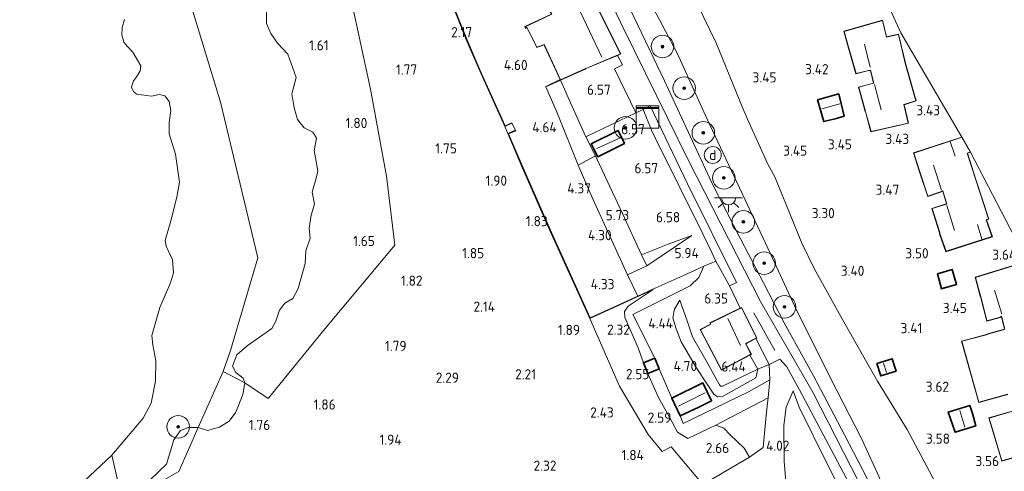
# Model space of a CAD drawing. Extents: x 141961 to 144947, y 416202 to 417778.
# Tile 53 of 122: x 142792 to 142966, y 417521 to 417601. Entities that reach past the tile are written whole.
import ezdxf
from ezdxf.enums import TextEntityAlignment as Align
from ezdxf.lldxf.tags import DXFTag

# ---------------------------------------------------------------- set-up
doc = ezdxf.new("R2010")
doc.units = 0
for name, color, linetype, lineweight in [('B-ME-GR-BOOM-S', 90, 'Continuous', 25), ('B-ME-GR-GRAS-GV', 60, 'Continuous', 13), ('B-ME-GR-HAAG-G', 90, 'GR-HAAG1', 13), ('B-ME-GR-RIET-GV', 120, 'Continuous', 13), ('B-ME-GW-TALUD_KRUIN-G', 90, 'Continuous', 18), ('B-ME-GW-TALUD_TEEN-G', 90, 'Continuous', 18), ('B-ME-IE-MEUBILAIR_DIJKPAAL-S', 7, 'Continuous', 25), ('B-ME-IE-MEUBILAIR_WEGMEUBILAIR-S', 7, 'Continuous', 25), ('B-ME-IE-TERREINAFSCHEIDING_DOORGANG-G', 210, 'Continuous', 18), ('B-ME-IE-TERREINAFSCHEIDING_KUNSTMATIG_HEKWERK-G', 20, 'IE-TERREINAFSCHEIDING-KUNSTMATIG', 18), ('B-ME-IE-TERREINAFSCHEIDING_KUNSTMATIG_MUUR-GV', 90, 'Continuous', 18), ('B-ME-KG-GRENS_OPNAME-G', 210, 'KG-OPNAME', 18), ('B-ME-KG-KADASTRAAL_DAKRAND-G', 170, 'Continuous', 18), ('B-ME-KG-KADASTRAAL_NOK-G', 10, 'Continuous', 18), ('B-ME-OB-BESCHOEIING_PERKOENPALENRIJ-G', 7, 'OB-PERKOEN', 18), ('B-ME-OG-BEBOUWING_KAS-GV', 7, 'Continuous', 35), ('B-ME-OG-BEBOUWING_SCHUUR-GV', 7, 'Continuous', 35), ('B-ME-OG-BEBOUWING_TRAP-GV', 7, 'Continuous', 18), ('B-ME-OG-BEBOUWING_WONINGBOUW-GV', 7, 'Continuous', 18), ('B-ME-OG-HOOGTEPUNT-S', 7, 'Continuous', 25), ('B-ME-OG-TERREIN_GROEN_TUIN-GV', 7, 'Continuous', 18), ('B-ME-OG-WATER_POEL-GV', 7, 'Continuous', 18), ('B-ME-VH-VERHARDING_ASFALT-GV', 252, 'Continuous', 18), ('B-ME-VH-VERHARDING_TEGEL-GV', 252, 'Continuous', 18), ('B-ME-WH-WINTERBED-G', 150, 'WH-WINTERBED', 18)]:
    doc.layers.add(name, color=color, linetype=linetype, lineweight=lineweight)
doc.styles.add('NLCS-ISO', font='NLCS-ISO.ttf')
doc.styles.add('NLCS-ISO-ANNOTATIVE-T18', font='NLCS-ISO.ttf', dxfattribs={"height": 1.8})
doc.styles.get("Standard").update_dxf_attribs({"font": 'arial.ttf'})
doc.linetypes.add('GR-HAAG1', pattern='A,6,[176,NLCS.SHX,S=0.125,R=0,X=0,Y=0],-2', length=8)
doc.linetypes.add('IE-TERREINAFSCHEIDING-KUNSTMATIG', pattern='A,4,[82,NLCS.SHX,S=0.75,R=90,X=0,Y=0],4,-2', length=10)
tags = doc.linetypes.add('KG-OPNAME', pattern='A,5.5,-2,["O",Standard,S=1.8,R=0,X=-0.5,Y=-0.9],-2,5.5,-2,[5,NLCS.SHX,S=0.75,R=0,X=0,Y=0],-2', length=19).pattern_tags.tags
tags[6] = DXFTag(74, 10)
doc.linetypes.add('OB-PERKOEN', pattern='A,0,-0.3,[2,NLCS.SHX,S=0.3,R=0,X=0,Y=0],-0.3', length=0.6)
tags = doc.linetypes.add('WH-WINTERBED', pattern='A,6,-3.5,["WB",Standard,S=1.8,R=0,X=-1.5,Y=-0.9],-3.5,6,-3.5,6,-3.5,6,-3.5,6,-3.5', length=51).pattern_tags.tags
tags[6] = DXFTag(74, 10)

# ---------------------------------------------------------------- blocks, each defined once
blk = doc.blocks.new('SAL-HOOGTELABEL-SO')
at = {"color": 0, "linetype": 'ByBlock', "lineweight": -2, "style": 'NLCS-ISO-ANNOTATIVE-T18'}
blk.add_attdef('HOOGTE', text='', height=1.8, dxfattribs=at).set_placement((2.79, 0), align=Align.RIGHT)
blk = doc.blocks.new('SGR-BOOM_01-SO')
at = {"linetype": 'ByBlock', "lineweight": 18}
h = blk.add_hatch(color=0, dxfattribs=at)
h.dxf.hatch_style = 1
edge = h.paths.add_edge_path()
edge.add_arc((0, 0), 0.25, 0, 360)
at = {"color": 0, "linetype": 'ByBlock', "lineweight": 18}
for radius in [2, 0.25]:
    blk.add_circle((0, 0), radius, dxfattribs=at)
blk = doc.blocks.new('SKL-DATA_KAST-SO')
at = {"color": 0, "linetype": 'ByBlock', "lineweight": 18}
for points in [[(-2, 2), (2, 2), (2, 1.68), (-2, 1.68)], [(-2, 1.52), (2, 1.52), (2, -2), (-2, -2)]]:
    blk.add_lwpolyline(points, close=True, dxfattribs=at)
blk = doc.blocks.new('SIE-DIJKPAAL-SO')
at = {"color": 0, "linetype": 'ByBlock', "lineweight": 18}
blk.add_circle((0, 0), 1.5, dxfattribs=at)
at = {"color": 0, "linetype": 'ByBlock', "lineweight": 18, "style": 'NLCS-ISO'}
blk.add_text('d', height=1.8, dxfattribs=at).set_placement((0, 0), align=Align.MIDDLE_CENTER)
blk = doc.blocks.new('SKL-ET_OV_LICHTPUNT-SO')
at = {"color": 0, "linetype": 'ByBlock', "lineweight": 18}
for points in [[(-1.25, 0), (-2.5, 0)], [(1.25, 0), (2.5, 0)], [(-0.92, -0.85), (-1.83, -1.7)], [(0, -1.25), (0, -2.5)], [(0.92, -0.85), (1.83, -1.7)]]:
    blk.add_lwpolyline(points, dxfattribs=at)
blk.add_lwpolyline([(0, 0), (1.25, 0, -1), (-1.25, 0)], format="xyb", close=True, dxfattribs=at)

msp = doc.modelspace()

# ---------------------------------------------------------------- linework, layer by layer
at = {"layer": 'B-ME-GR-GRAS-GV'}
for points in [[(142901.62, 417608.21, 6.49), (142908.36, 417595.41, 6.4), (142913.68, 417583.72, 6.43), (142919.43, 417571.53, 6.43), (142924.97, 417559.84, 6.3), (142929.2, 417550.65, 6.25), (142935.61, 417537.79, 6.46), (142941.13, 417527.1, 6.64), (142946.15, 417516.13, 6.94), (142952.69, 417502.23, 6.92), (142956.29, 417495.01, 6.82), (142959.94, 417488.06, 6.87), (142963.09, 417482.59, 6.75), (142965.79, 417478.57, 6.67), (142968.18, 417475.59, 6.57)], [(142867.14, 417607.43, 2.54), (142871.06, 417597.56, 2.6), (142873.51, 417591.88, 2.64), (142877.81, 417582.42, 2.82), (142878.31, 417581.19, 3.1), (142880.94, 417575.06, 4.48), (142886.03, 417563.46, 2.86), (142892.86, 417548.36, 2.19), (142898.14, 417536.42, 2.38), (142903.24, 417527.82, 2.44), (142905.71, 417524.8, 2.38), (142907.34, 417525.62, 2.4), (142912.92, 417518.98, 2.21)], [(142966.84, 417475.55, 6.82), (142961.33, 417483.12, 6.94), (142959.58, 417485.97, 6.98), (142954.8, 417494.62, 7), (142949.18, 417505.9, 7.05), (142943.74, 417516.83, 6.92), (142938.07, 417527.78, 6.92), (142932.61, 417538.2, 6.68), (142927.36, 417547.63, 6.58), (142923.71, 417554.69, 6.53), (142919.64, 417562.54, 6.55), (142914.56, 417572.44, 6.55), (142906.11, 417590.54, 6.45), (142898.7, 417606.14, 6.63)], [(142819.89, 417521.24, 1.67), (142823.36, 417529.09, 1.62), (142825.02, 417528.54, 1.62), (142827.11, 417529.13, 1.62), (142828.85, 417530.16, 1.62), (142830.06, 417531.78, 1.62), (142831.29, 417534.91, 1.62), (142831.64, 417536.99, 1.62), (142835.75, 417534.22, 1.9), (142845.9, 417546.6, 1.91), (142858.27, 417561.41, 1.96), (142856.78, 417573.65, 1.91), (142853.92, 417589.08, 1.83), (142850.52, 417604.97, 1.82)], [(142850.52, 417604.97, 1.82), (142853.92, 417589.08, 1.83), (142856.78, 417573.65, 1.91), (142858.27, 417561.41, 1.96), (142845.9, 417546.6, 1.91), (142835.75, 417534.22, 1.9), (142831.64, 417536.99, 1.62), (142831.33, 417537.81, 1.62), (142830.04, 417538.8, 1.62), (142829.43, 417539.96, 1.62), (142830.22, 417541.94, 1.62), (142832.04, 417543.57, 1.62), (142836.43, 417546.59, 1.62), (142837.13, 417547.91, 1.62), (142837.8, 417549.84, 1.62), (142838.75, 417551.11, 1.62), (142840.14, 417551.92, 1.62), (142841.07, 417553.72, 1.62), (142842.33, 417558.16, 1.62), (142842.48, 417560.38, 1.62), (142843.21, 417562.65, 1.62), (142843.05, 417564.41, 1.62), (142843.41, 417566.7, 1.62), (142844, 417568.67, 1.62), (142843.56, 417570.78, 1.62), (142844.18, 417572.86, 1.62), (142844.6, 417574.48, 1.62), (142844.41, 417575.6, 1.62), (142843.96, 417578.16, 1.62), (142844.35, 417580.35, 1.62), (142843.71, 417581.4, 1.62), (142842.15, 417582.19, 1.62), (142840.96, 417583.68, 1.62), (142840.37, 417585.75, 1.62), (142839.95, 417588.24, 1.62), (142840.73, 417591.12, 1.62), (142839.24, 417595.28, 1.62), (142837.45, 417597.2, 1.62), (142836.25, 417598.95, 1.62), (142835.5, 417600.71, 1.62), (142835.45, 417603.12, 1.62)], [(142912.92, 417518.98, 2.21), (142921.23, 417523.79, 3.38), (142923.66, 417525.49, 4.01), (142924.26, 417531.76, 5.02), (142924.42, 417533.38, 5.28), (142924.51, 417534.33, 5.43), (142924.83, 417537.49, 5.93), (142924.72, 417540.26, 6.46), (142926.6, 417541.2, 6.62), (142927.82, 417539.82, 6.67), (142930.12, 417535.75, 6.7), (142938.99, 417519.01, 6.79)], [(142971.64, 417448.67, 2.9), (142965.77, 417451.92, 3.12), (142963.33, 417453.21, 3.06), (142960.52, 417455.44, 2.99), (142957.83, 417458.6, 3.03), (142955.79, 417460.91, 2.98), (142952.25, 417466.1, 3.01), (142939.14, 417488.79, 2.78), (142934.97, 417497.79, 2.94), (142932.46, 417503.18, 2.94), (142930, 417509.19, 3.02), (142928.63, 417513.26, 3.14), (142927.89, 417516.72, 3.48), (142927.39, 417523.02, 4.08), (142927.29, 417529.41, 5.02), (142927.71, 417532.64, 5.58), (142929, 417535.55, 6.44), (142930.02, 417532.66, 6.72), (142935.18, 417522.25, 6.79), (142948.49, 417496.4, 6.86), (142961.98, 417470.55, 6.89), (142966.12, 417465.23, 6.85), (142970.71, 417461.17, 6.87)], [(142970.71, 417461.17, 6.87), (142966.12, 417465.23, 6.85), (142961.98, 417470.55, 6.89), (142948.49, 417496.4, 6.86), (142935.18, 417522.25, 6.79), (142930.02, 417532.66, 6.72), (142929, 417535.55, 6.44), (142927.71, 417532.64, 5.58), (142927.29, 417529.41, 5.02), (142927.39, 417523.02, 4.08), (142927.89, 417516.72, 3.48), (142928.63, 417513.26, 3.14), (142930, 417509.19, 3.02), (142932.46, 417503.18, 2.94), (142934.97, 417497.79, 2.94), (142939.14, 417488.79, 2.78), (142952.25, 417466.1, 3.01), (142955.79, 417460.91, 2.98), (142957.83, 417458.6, 3.03), (142960.52, 417455.44, 2.99), (142963.33, 417453.21, 3.06), (142965.77, 417451.92, 3.12), (142971.64, 417448.67, 2.9)]]:
    msp.add_polyline3d(points, dxfattribs=at)
for points in [[(142903.82, 417581.78, 6.57), (142904.5, 417580.42, 6.57), (142912.93, 417563.39, 6.56), (142914.52, 417560.07, 6.55), (142915.24, 417558.58, 6.55), (142913.12, 417557.64, 6.32), (142909.41, 417555.97, 5.51), (142904.08, 417553.61, 4.89), (142901.38, 417552.37, 4.83), (142899.54, 417556.14, 4.73), (142903, 417557.73, 5.33), (142910.96, 417563.09, 6.61), (142906.79, 417561.59, 6.65), (142902.06, 417559.65, 6.68), (142898.67, 417567.01, 6.78), (142894.61, 417575.68, 6.78), (142893.86, 417577.24, 6.78), (142892.18, 417580.6, 6.88), (142901.04, 417584.84, 6.48), (142902.34, 417585.47, 6.54)], [(142918.92, 417554.78, 6.66), (142917.69, 417554.19, 6.64), (142915.24, 417558.58, 6.55), (142914.52, 417560.07, 6.55), (142912.93, 417563.39, 6.56), (142904.5, 417580.42, 6.57), (142903.82, 417581.78, 6.57), (142902.34, 417585.47, 6.54), (142903.59, 417586.07, 6.63), (142910.2, 417572.26, 6.66)], [(142893.13, 417579.38, 6.66), (142894.28, 417577.08, 6.8), (142899.03, 417579.44, 6.69), (142897.89, 417581.74, 6.69)], [(142903, 417557.73, 5.33), (142899.54, 417556.14, 4.73), (142893.31, 417569.85, 4.68), (142890.83, 417575.55, 4.71), (142893.86, 417577.24, 6.78), (142894.61, 417575.68, 6.78), (142898.67, 417567.01, 6.78), (142902.06, 417559.65, 6.68)], [(142910.96, 417563.09, 6.61), (142903, 417557.73, 5.33), (142902.06, 417559.65, 6.68), (142906.79, 417561.59, 6.65)]]:
    msp.add_polyline3d(points, close=True, dxfattribs=at)
at = {"layer": 'B-ME-GR-HAAG-G'}
for points in [[(142898.69, 417593.36, 6.76), (142897.79, 417595.05, 6.57)], [(142901.04, 417584.84, 6.48), (142897.26, 417592.64, 6.76)]]:
    msp.add_polyline3d(points, dxfattribs=at)
at = {"layer": 'B-ME-GR-RIET-GV'}
for points in [[(142822.36, 417603.04, 1.62), (142827.29, 417586.75, 1.62), (142833.96, 417559.16, 1.62), (142829.06, 417542.73, 1.62), (142827.76, 417539.01, 1.62), (142823.36, 417529.09, 1.62), (142821.59, 417529.09, 1.62), (142820.21, 417528.51, 1.62), (142819, 417526.85, 1.62), (142817.75, 417522.55, 1.62), (142814.87, 417519.85, 1.62)], [(142809.67, 417516.96, 1.62), (142808.01, 417524.13, 1.62), (142813.57, 417530.72, 1.62), (142815.03, 417533.36, 1.62), (142815.77, 417537.29, 1.62), (142815.85, 417540.89, 1.62), (142815.28, 417543.7, 1.62), (142815.11, 417545.37, 1.62), (142816.55, 417550.32, 1.62), (142818.41, 417554.7, 1.62), (142818.95, 417556.48, 1.62), (142818.76, 417558.8, 1.62), (142817.66, 417561.19, 1.62), (142817.5, 417562.24, 1.62), (142818.48, 417565.73, 1.62), (142819.58, 417569.92, 1.62), (142820.02, 417572.56, 1.62), (142819.3, 417577.5, 1.62), (142818.2, 417581.13, 1.62), (142818.2, 417583.11, 1.62), (142818.5, 417585.28, 1.62), (142818.17, 417586.88, 1.62), (142817.41, 417587.88, 1.62), (142816.51, 417588.1, 1.62), (142815.05, 417587.8, 1.62), (142812.4, 417588.19, 1.62), (142811.85, 417588.64, 1.62), (142811.53, 417589.39, 1.62), (142811.84, 417590.52, 1.62), (142812.48, 417591.31, 1.62), (142813.04, 417592.28, 1.62), (142813.17, 417593.21, 1.62), (142811.76, 417595.6, 1.62), (142810.72, 417596.66, 1.62), (142810.17, 417597.39, 1.62), (142809.8, 417598.66, 1.62), (142809.85, 417599.98, 1.62), (142810.24, 417601.38, 1.62)], [(142790.3, 417507.4, 1.62), (142795.16, 417511.28, 1.62), (142799.19, 417515.9, 1.62), (142808.01, 417524.13, 1.62), (142809.67, 417516.96, 1.62), (142796.06, 417504.47, 1.62), (142776.18, 417487.11, 1.62)]]:
    msp.add_polyline3d(points, dxfattribs=at)
msp.add_polyline3d([(142812.04, 417516.75, 1.68), (142810.13, 417515.72, 2.02), (142809.67, 417516.96, 1.62), (142811.73, 417518.34, 1.62), (142813.15, 417518.97, 1.62), (142814.87, 417519.85, 1.62), (142817.75, 417522.55, 1.62), (142819, 417526.85, 1.62), (142820.21, 417528.51, 1.62), (142821.59, 417529.09, 1.62), (142823.36, 417529.09, 1.62), (142819.89, 417521.24, 1.67)], close=True, dxfattribs=at)
at = {"layer": 'B-ME-GW-TALUD_KRUIN-G'}
for points in [[(142901.62, 417608.21, 6.49), (142908.36, 417595.41, 6.4)], [(142892.18, 417580.6, 6.88), (142889.74, 417585.97, 6.7), (142887.67, 417590.65, 6.57)], [(142902.06, 417559.65, 6.68), (142906.79, 417561.59, 6.65), (142910.96, 417563.09, 6.61)], [(142924.97, 417559.84, 6.3), (142929.2, 417550.65, 6.25), (142935.61, 417537.79, 6.46), (142941.13, 417527.1, 6.64), (142946.15, 417516.13, 6.94)], [(142913.12, 417557.64, 6.32), (142912.21, 417555.66, 5.75), (142910.68, 417554.17, 5.4), (142900.52, 417549.08, 4.8), (142904.39, 417541.37, 4.55)], [(142908.86, 417551.64, 5.15), (142910.2, 417547.81, 6.07), (142911.11, 417545.13, 6.29), (142913.69, 417540.59, 6.3), (142915.82, 417536.77, 6.34), (142916.1, 417536.42, 6.34), (142916.44, 417536.42, 6.37), (142922.71, 417539.38, 6.44)], [(142907.41, 417534.28, 4.77), (142905.18, 417539.45, 4.71)], [(142924.83, 417537.49, 5.93), (142921.05, 417535.38, 5.79), (142909.46, 417529.79, 4.79), (142908.94, 417531.11, 4.77)], [(142930.02, 417532.66, 6.72), (142929, 417535.55, 6.44)], [(142930.02, 417532.66, 6.72), (142935.18, 417522.25, 6.79), (142948.49, 417496.4, 6.86), (142961.98, 417470.55, 6.89), (142966.12, 417465.23, 6.85), (142970.71, 417461.17, 6.87), (142974.76, 417459.02, 6.72), (142980.45, 417457.16, 6.79), (142988.53, 417456.02, 6.71), (142999.28, 417455.37, 6.72), (143025.95, 417456.28, 6.72), (143056.23, 417458.37, 6.5)]]:
    msp.add_polyline3d(points, dxfattribs=at)
at = {"layer": 'B-ME-GW-TALUD_TEEN-G'}
for points in [[(142894.73, 417637.28, 3.14), (142899.99, 417626.49, 3.27), (142908.75, 417610.78, 3.27), (142915.27, 417597.41, 3.3), (142920.11, 417585.48, 3.42), (142920.88, 417583.76, 3.41), (142924.45, 417575.78, 3.47), (142925.71, 417573.51, 3.42), (142930.51, 417561.72, 3.49), (142932.71, 417557.25, 3.64), (142937.43, 417548.74, 3.86), (142942.04, 417540.61, 3.94), (142943.92, 417537.26, 3.97), (142949.24, 417528.68, 3.92), (142954.65, 417518.49, 3.99), (142960.12, 417505.03, 3.78), (142963.36, 417498.66, 3.85), (142968.37, 417492.53, 3.7)], [(142885.08, 417589.44, 4.68), (142887.06, 417584.84, 4.78), (142890.83, 417575.55, 4.71)], [(142910.96, 417563.09, 6.61), (142903, 417557.73, 5.33)], [(142902.38, 417540.53, 2.85), (142901.47, 417543.16, 2.9), (142899.06, 417548.59, 2.48), (142899.01, 417549.64, 2.68), (142899.69, 417550.59, 2.69), (142904.12, 417553.52, 4.16)], [(142922.71, 417539.38, 6.44), (142922.32, 417537.85, 5.64), (142916.53, 417534.62, 5.34), (142915.54, 417534.52, 5.17), (142914.86, 417534.99, 5.08), (142913.7, 417536.72, 5.03), (142911.74, 417539.7, 4.88), (142909.07, 417544.25, 4.76), (142908.2, 417546.55, 4.66), (142907.64, 417548.52, 4.72), (142907.89, 417550.07, 4.73), (142908.86, 417551.64, 5.15)], [(142910.26, 417527.12, 2.63), (142908.44, 417528.21, 2.79), (142907, 417530.89, 3.05), (142905.08, 417534.39, 2.98), (142903.17, 417538.62, 3.05)], [(142929, 417535.55, 6.44), (142927.71, 417532.64, 5.58)], [(142928.63, 417513.26, 3.14), (142927.89, 417516.72, 3.48), (142927.39, 417523.02, 4.08), (142927.29, 417529.41, 5.02), (142927.71, 417532.64, 5.58)], [(142915.23, 417529.46, 3.09), (142916.66, 417528.92, 3.12), (142917.78, 417527.77, 3.16), (142920.28, 417525.4, 3.35), (142921.23, 417523.79, 3.38)]]:
    msp.add_polyline3d(points, dxfattribs=at)
at = {"layer": 'B-ME-IE-TERREINAFSCHEIDING_DOORGANG-G'}
for points in [[(142897.26, 417592.64, 6.76), (142898.69, 417593.36, 6.76)], [(142903.82, 417581.78, 6.57), (142904.5, 417580.42, 6.57)], [(142894.61, 417575.68, 6.78), (142893.86, 417577.24, 6.78)], [(142914.52, 417560.07, 6.55), (142912.93, 417563.39, 6.56)], [(142899.54, 417556.14, 4.73), (142901.38, 417552.37, 4.83)], [(142922.72, 417539.39, 6.44), (142921.26, 417541.9, 6.38)], [(142924.42, 417533.38, 5.28), (142924.26, 417531.76, 5.02)]]:
    msp.add_polyline3d(points, dxfattribs=at)
at = {"layer": 'B-ME-IE-TERREINAFSCHEIDING_KUNSTMATIG_HEKWERK-G'}
for points in [[(142808.01, 417524.13, 1.62), (142809.67, 417516.96, 1.62), (142810.13, 417515.72, 2.02), (142812.04, 417516.75, 1.68), (142819.89, 417521.24, 1.67), (142823.36, 417529.09, 1.62), (142827.76, 417539.01, 1.62), (142829.06, 417542.73, 1.62), (142833.96, 417559.16, 1.62), (142827.29, 417586.75, 1.62), (142822.36, 417603.04, 1.62), (142815.65, 417625.9, 1.62), (142809.89, 417650.8, 1.62), (142808.25, 417658.4, 1.62), (142804.99, 417674.33, 1.62), (142803.54, 417681.98, 1.62), (142802.96, 417690.96, 1.62), (142803.2, 417695.6, 1.62), (142803.3, 417705.04, 1.62), (142804.02, 417708.78, 2.63), (142815.83, 417699.17, 1.92)], [(142827.76, 417539.01, 1.62), (142831.64, 417536.99, 1.62), (142835.75, 417534.22, 1.9), (142845.9, 417546.6, 1.91), (142858.27, 417561.41, 1.96), (142856.78, 417573.65, 1.91), (142853.92, 417589.08, 1.83), (142850.52, 417604.97, 1.82), (142847.9, 417615.28, 1.85), (142843.62, 417628.23, 1.79), (142840.09, 417638.62, 1.83), (142835.98, 417648.34, 1.88), (142830.56, 417662.05, 1.89), (142824.54, 417676.92, 1.88), (142832.12, 417681.14, 2.06)], [(142924.97, 417559.84, 6.3), (142919.43, 417571.53, 6.43), (142913.68, 417583.72, 6.43), (142908.36, 417595.41, 6.4)], [(142903.82, 417581.78, 6.57), (142902.34, 417585.47, 6.54), (142901.04, 417584.84, 6.48), (142892.18, 417580.6, 6.88)], [(142893.86, 417577.24, 6.78), (142892.18, 417580.6, 6.88)], [(142904.5, 417580.42, 6.57), (142912.93, 417563.39, 6.56)], [(142893.86, 417577.24, 6.78), (142890.83, 417575.55, 4.71)], [(142890.83, 417575.55, 4.71), (142893.31, 417569.85, 4.68), (142899.54, 417556.14, 4.73), (142903, 417557.73, 5.33)], [(142902.06, 417559.65, 6.68), (142898.67, 417567.01, 6.78), (142894.61, 417575.68, 6.78)], [(142903, 417557.73, 5.33), (142902.06, 417559.65, 6.68)], [(142914.52, 417560.07, 6.55), (142915.24, 417558.58, 6.55), (142913.12, 417557.64, 6.32)], [(142915.24, 417558.58, 6.55), (142917.69, 417554.19, 6.64)], [(142913.12, 417557.64, 6.32), (142909.41, 417555.97, 5.51), (142904.08, 417553.61, 4.89)], [(142924.26, 417531.76, 5.02), (142923.66, 417525.49, 4.01), (142921.23, 417523.79, 3.38), (142912.92, 417518.98, 2.21), (142907.34, 417525.62, 2.4), (142905.71, 417524.8, 2.38), (142903.24, 417527.82, 2.44), (142898.14, 417536.42, 2.38), (142892.86, 417548.36, 2.19)], [(142922.72, 417539.39, 6.44), (142924.72, 417540.26, 6.46), (142924.83, 417537.49, 5.93)], [(142924.83, 417537.49, 5.93), (142924.51, 417534.33, 5.43), (142915.23, 417529.46, 3.09), (142910.26, 417527.12, 2.63)], [(142924.51, 417534.33, 5.43), (142924.42, 417533.38, 5.28)]]:
    msp.add_polyline3d(points, dxfattribs=at)
at = {"layer": 'B-ME-IE-TERREINAFSCHEIDING_KUNSTMATIG_MUUR-GV'}
for points in [[(142873.6, 417591.92, 4.51), (142877.86, 417582.55, 4.54), (142879.01, 417583.1, 4.64), (142879.05, 417583.01, 4.64), (142877.81, 417582.42, 2.82), (142873.51, 417591.88, 2.64), (142871.06, 417597.56, 2.6), (142867.14, 417607.43, 2.54), (142869.79, 417608.62, 4.39), (142869.83, 417608.53, 4.39), (142867.27, 417607.38, 4.52), (142871.15, 417597.6, 4.51)], [(142887.67, 417590.65, 6.57), (142885.08, 417589.44, 4.68), (142885.04, 417589.53, 4.68), (142887.62, 417590.74, 4.92)], [(142886.12, 417563.5, 4.44), (142892.92, 417548.49, 4.66), (142901.38, 417552.37, 4.83), (142904.08, 417553.61, 4.89), (142904.12, 417553.52, 4.16), (142898.19, 417550.8, 2.63), (142892.86, 417548.36, 2.19), (142886.03, 417563.46, 2.86), (142880.94, 417575.06, 4.48), (142878.31, 417581.19, 3.1), (142879.67, 417581.77, 4.59), (142879.71, 417581.68, 4.59), (142878.44, 417581.14, 4.54), (142881.03, 417575.1, 4.48)]]:
    msp.add_polyline3d(points, close=True, dxfattribs=at)
at = {"layer": 'B-ME-KG-GRENS_OPNAME-G'}
msp.add_polyline3d([(142979.3, 417541.69, 3.31), (142960.45, 417577.86, 3.57), (142958.89, 417580.57, 3.57), (142948.06, 417599.06, 3.28), (142936.05, 417625.4, 3.28), (142924.85, 417652.27, 3.28), (142916.66, 417651.26, 3.28), (142907.9, 417666.72, 3.42), (142907.19, 417667.41, 3.52), (142906.52, 417668.62, 3.44), (142905.31, 417670.85, 3.62), (142902.25, 417675.88, 3.44), (142901.72, 417677.47, 3.19), (142901.05, 417678.45, 3.21), (142896.73, 417686.16, 2.76), (142895.01, 417688.94, 2.83), (142893.94, 417691.03, 2.83), (142883.39, 417709.75, 2.4), (142857.35, 417754.62, 2.63), (142844.12, 417777.85, 2.34), (142808.06, 417774.6, 2.68), (142791.58, 417773.16, 2.96)], dxfattribs=at)
at = {"layer": 'B-ME-KG-KADASTRAAL_DAKRAND-G'}
for points in [[(142887.69, 417590.71, 6.91), (142884.89, 417596.76, 6.91), (142884.82, 417596.98, 9.71), (142883.49, 417596.51, 9.71), (142881.72, 417600.04, 9.71), (142881.49, 417599.89, 9.71), (142881.39, 417600.13, 9.71), (142886.13, 417602.34, 9.71), (142886.01, 417602.56, 9.35), (142885.3, 417604.18, 9.35), (142888.09, 417605.52, 9.35), (142888.88, 417603.68, 9.35), (142893.21, 417605.61, 9.66), (142893.94, 417604.01, 9.56), (142898.32, 417595.33, 9.56), (142892.17, 417592.73, 9.56), (142892.01, 417592.64, 6.94)], [(142945.53, 417598.26, 10.71), (142947.65, 417598.76, 11.2), (142948.94, 417593.44, 11.27), (142950.73, 417586.99, 11.26), (142948.64, 417586.33, 10.64), (142949.41, 417583.05, 10.64), (142942.8, 417581.56, 8.45), (142941.9, 417584.86, 8.45), (142941.8, 417585.08, 7), (142940.65, 417589.38, 7.02), (142942.78, 417589.97, 7.02), (142943.32, 417590.09, 13.64), (142942.72, 417592.42, 13.7), (142942.42, 417592.39, 6.78), (142940.15, 417591.83, 6.78), (142938.96, 417595.89, 6.79), (142938.87, 417596.35, 8.33), (142938.03, 417599.29, 8.29), (142944.81, 417601.21, 10.83)], [(142934.43, 417583.36, 5.37), (142933.37, 417587.16, 5.37), (142937.04, 417588.15, 5.37), (142937.99, 417584.31, 5.38), (142936.44, 417583.87, 5.37)], [(142894.3, 417577.14, 7.78), (142893.2, 417579.35, 7.78), (142897.87, 417581.68, 7.78), (142898.97, 417579.47, 7.78)], [(142957.17, 417557.03, 5.71), (142954.63, 417556.26, 5.71), (142955.33, 417553.74, 5.71), (142956.87, 417554.19, 5.71), (142957.89, 417554.44, 5.71)], [(142916.25, 417539.31, 9.12), (142915.08, 417541.52, 9.12), (142912.51, 417546.39, 9.12), (142914.36, 417547.37, 10.96), (142914.26, 417547.58, 10.96), (142919.78, 417550.29, 10.96), (142922.45, 417544.98, 10.96), (142920.49, 417543.95, 11.79), (142921.48, 417542.07, 9.12)], [(142903.2, 417538.68, 5.56), (142902.44, 417540.51, 5.56), (142904.36, 417541.3, 5.48), (142905.12, 417539.48, 5.48)], [(142944.55, 417538.27, 5.67), (142943.9, 417540.37, 5.66), (142946.53, 417541.18, 5.26), (142947.2, 417539.08, 5.42)], [(142908.97, 417531.18, 6.87), (142907.47, 417534.26, 6.87), (142912.94, 417536.91, 6.87), (142914.44, 417533.83, 6.87), (142912.17, 417532.73, 6.87)], [(142957.76, 417528.29, 5.92), (142956.55, 417531.77, 5.92), (142960.3, 417532.92, 5.92), (142960.76, 417531.51, 5.92), (142961.36, 417529.38, 5.92)]]:
    msp.add_polyline3d(points, close=True, dxfattribs=at)
for points in [[(142960.18, 417577.84, 9.68), (142959.85, 417577.73, 11.17), (142961.38, 417573, 11.35), (142963.67, 417566.05, 11.35), (142963.21, 417565.9, 11.48), (142964.24, 417562.9, 5.51), (142956.11, 417560.3, 8.47), (142955.03, 417563.45, 8.47), (142954.99, 417563.61, 7.26), (142953.66, 417567.87, 7.26), (142955.62, 417568.47, 7.26), (142956.28, 417568.68, 13.65), (142955.56, 417571.03, 13.54), (142955.12, 417570.84, 6.92), (142952.9, 417570.08, 7.04), (142951.5, 417574.24, 7.01), (142951.39, 417574.58, 8.24), (142950.4, 417577.73, 8.24), (142958.63, 417580.45, 6.37)], [(142967.1, 417534.97, 7.27), (142961.95, 417533.55, 6.3), (142958.92, 417544.35, 6.31), (142963.3, 417545.52, 7.24), (142963.7, 417545.69, 9.03), (142966.1, 417546.34, 9.64), (142966.56, 417546.48, 13.78), (142965.97, 417548.78, 13.71), (142965.73, 417548.63, 6.62), (142963.38, 417547.96, 6.59), (142962.35, 417552.06, 6.59), (142962.24, 417552.38, 8.6), (142961.32, 417555.67, 8.55), (142967.83, 417557.66, 10.83)], [(142972.41, 417524.97, 6.58), (142966.03, 417523.15, 6.65), (142963.74, 417530.72, 6.73), (142967.91, 417531.93, 6.62)]]:
    msp.add_polyline3d(points, dxfattribs=at)
at = {"layer": 'B-ME-KG-KADASTRAAL_NOK-G'}
for points in [[(142890.62, 417603.94, 12.93), (142895.03, 417594.73, 13.03)], [(142941.64, 417597.05, 13.76), (142942.65, 417592.94, 13.76)], [(142943.42, 417589.89, 13.71), (142944.61, 417585.37, 13.71)], [(142937.26, 417586.43, 6.01), (142934.08, 417585.57, 6.01)], [(142894.1, 417578.53, 8.84), (142898.35, 417580.47, 8.65)], [(142957.74, 417577.17, 10.84), (142956.85, 417579.75, 10.84)], [(142953.9, 417575.58, 13.72), (142955.32, 417571.14, 13.72)], [(142956.26, 417568.4, 13.72), (142957.63, 417563.98, 13.72)], [(142962.48, 417562.44, 10.88), (142961.67, 417565.03, 10.88)], [(142964.7, 417553.4, 13.71), (142965.99, 417549.13, 13.71)], [(142917.39, 417548.38, 12.45), (142919.64, 417543.62, 12.45)], [(142944.99, 417540.48, 6.12), (142945.52, 417538.79, 6.13)], [(142908.62, 417532.83, 8.84), (142913.37, 417535.22, 8.84)], [(142958.57, 417532.1, 6.99), (142959.47, 417529.14, 6.99)]]:
    msp.add_polyline3d(points, dxfattribs=at)
at = {"layer": 'B-ME-OB-BESCHOEIING_PERKOENPALENRIJ-G'}
msp.add_polyline3d([(142921.98, 417549.4, 6.58), (142925.7, 417542.69, 6.55)], dxfattribs=at)
at = {"layer": 'B-ME-OG-BEBOUWING_KAS-GV'}
msp.add_polyline3d([(142899.03, 417579.44, 6.69), (142894.28, 417577.08, 6.8), (142893.13, 417579.38, 6.66), (142897.89, 417581.74, 6.69)], close=True, dxfattribs=at)
at = {"layer": 'B-ME-OG-BEBOUWING_SCHUUR-GV'}
for points in [[(142936.45, 417583.82, 3.62), (142934.39, 417583.3, 3.62), (142933.31, 417587.19, 3.62), (142937.08, 417588.22, 3.62), (142938.05, 417584.28, 3.62)], [(142956.89, 417554.15, 3.57), (142955.29, 417553.67, 3.57), (142954.57, 417556.3, 3.57), (142957.2, 417557.09, 3.57), (142957.95, 417554.41, 3.57)], [(142905.18, 417539.45, 4.71), (142903.17, 417538.62, 3.05), (142902.38, 417540.53, 2.85), (142904.39, 417541.37, 4.55)], [(142947.26, 417539.05, 3.78), (142944.52, 417538.2, 3.78), (142943.84, 417540.4, 3.78), (142946.56, 417541.24, 3.78)], [(142912.2, 417532.69, 4.77), (142908.94, 417531.11, 4.77), (142907.41, 417534.28, 4.77), (142912.96, 417536.98, 4.77), (142914.5, 417533.8, 4.77)], [(142961.42, 417529.34, 3.57), (142957.73, 417528.23, 3.57), (142956.49, 417531.81, 3.57), (142960.33, 417532.99, 3.57), (142960.8, 417531.53, 3.57)]]:
    msp.add_polyline3d(points, close=True, dxfattribs=at)
at = {"layer": 'B-ME-OG-BEBOUWING_TRAP-GV'}
msp.add_polyline3d([(142879.67, 417581.77, 4.59), (142878.31, 417581.19, 3.1), (142877.81, 417582.42, 2.82), (142879.05, 417583.01, 4.64)], close=True, dxfattribs=at)
at = {"layer": 'B-ME-OG-BEBOUWING_WONINGBOUW-GV'}
for points in [[(142893.98, 417604.03, 6.57), (142898.39, 417595.3, 6.57), (142897.79, 417595.05, 6.57), (142892.19, 417592.69, 6.57), (142892.04, 417592.59, 6.57), (142887.67, 417590.65, 6.57), (142887.62, 417590.74, 4.92), (142884.84, 417596.75, 4.34), (142884.79, 417596.91, 4.34), (142883.47, 417596.44, 4.34), (142881.7, 417599.96, 4.34), (142881.47, 417599.81, 4.34), (142881.33, 417600.15, 4.34), (142886.06, 417602.36, 4.34), (142885.97, 417602.54, 4.34), (142885.24, 417604.2, 4.34), (142888.11, 417605.58, 4.92), (142888.91, 417603.74, 5.14), (142893.23, 417605.68, 6.57)], [(142944.84, 417601.27, 3.57), (142945.57, 417598.32, 3.57), (142947.68, 417598.82, 3.57), (142948.98, 417593.45, 3.57), (142950.79, 417586.96, 3.57), (142948.7, 417586.29, 3.57), (142949.47, 417583.02, 3.57), (142942.77, 417581.51, 3.57), (142941.86, 417584.84, 3.57), (142941.76, 417585.07, 3.57), (142940.59, 417589.42, 3.57), (142942.77, 417590.02, 3.57), (142943.26, 417590.12, 3.57), (142942.68, 417592.37, 3.57), (142942.43, 417592.34, 3.57), (142940.11, 417591.77, 3.57), (142938.91, 417595.88, 3.57), (142938.82, 417596.34, 3.57), (142937.97, 417599.32, 3.57)], [(142961.42, 417573.01, 3.57), (142963.73, 417566.02, 3.57), (142963.29, 417565.87, 3.57), (142964.34, 417562.85, 3.57), (142956.08, 417560.23, 3.57), (142954.98, 417563.43, 3.57), (142954.94, 417563.6, 3.57), (142953.6, 417567.9, 3.57), (142955.61, 417568.52, 3.57), (142956.22, 417568.72, 3.57), (142955.53, 417570.96, 3.57), (142955.14, 417570.79, 3.57), (142952.87, 417570.02, 3.57), (142951.45, 417574.22, 3.57), (142951.34, 417574.57, 3.57), (142950.34, 417577.76, 3.57), (142958.89, 417580.57, 3.57), (142960.45, 417577.86, 3.57), (142959.91, 417577.7, 3.57)], [(142921.26, 417541.9, 6.38), (142916.23, 417539.24, 6.38), (142915.04, 417541.49, 6.38), (142912.44, 417546.41, 6.38), (142914.3, 417547.39, 6.38), (142914.19, 417547.6, 6.38), (142919.58, 417550.25, 6.38), (142919.8, 417550.35, 6.38), (142922.52, 417544.96, 6.38), (142922.34, 417544.87, 6.38), (142920.56, 417543.92, 6.38), (142921.55, 417542.05, 6.38)]]:
    msp.add_polyline3d(points, close=True, dxfattribs=at)
for points in [[(142967.06, 417534.91, 3.57), (142961.91, 417533.49, 3.57), (142958.86, 417544.39, 3.57), (142963.29, 417545.56, 3.57), (142963.68, 417545.73, 3.57), (142966.08, 417546.38, 3.57), (142966.5, 417546.52, 3.57), (142965.94, 417548.71, 3.57), (142965.75, 417548.58, 3.57), (142963.34, 417547.9, 3.57), (142962.3, 417552.04, 3.57), (142962.19, 417552.37, 3.57), (142961.26, 417555.71, 3.57), (142967.86, 417557.73, 3.57)], [(142972.42, 417524.92, 3.57), (142966, 417523.09, 3.57), (142963.68, 417530.75, 3.57), (142967.85, 417531.97, 3.57)]]:
    msp.add_polyline3d(points, dxfattribs=at)
at = {"layer": 'B-ME-OG-TERREIN_GROEN_TUIN-GV'}
for points in [[(142936.05, 417625.4, 3.28), (142948.06, 417599.06, 3.28), (142958.89, 417580.57, 3.57), (142950.34, 417577.76, 3.57), (142951.34, 417574.57, 3.57), (142951.45, 417574.22, 3.57), (142952.87, 417570.02, 3.57), (142955.14, 417570.79, 3.57), (142955.53, 417570.96, 3.57), (142956.22, 417568.72, 3.57), (142955.61, 417568.52, 3.57), (142953.6, 417567.9, 3.57), (142954.94, 417563.6, 3.57), (142954.98, 417563.43, 3.57), (142956.08, 417560.23, 3.57), (142964.34, 417562.85, 3.57), (142963.29, 417565.87, 3.57), (142963.73, 417566.02, 3.57), (142961.42, 417573.01, 3.57), (142959.91, 417577.7, 3.57), (142960.45, 417577.86, 3.57), (142979.3, 417541.69, 3.31)], [(142968.37, 417492.53, 3.7), (142963.36, 417498.66, 3.85), (142960.12, 417505.03, 3.78), (142954.65, 417518.49, 3.99), (142949.24, 417528.68, 3.92), (142943.92, 417537.26, 3.97), (142942.04, 417540.61, 3.94), (142937.43, 417548.74, 3.86), (142932.71, 417557.25, 3.64), (142930.51, 417561.72, 3.49), (142925.71, 417573.51, 3.42), (142924.45, 417575.78, 3.47), (142920.88, 417583.76, 3.41), (142920.11, 417585.48, 3.42), (142915.27, 417597.41, 3.3), (142908.75, 417610.78, 3.27)], [(142908.75, 417610.78, 3.27), (142915.27, 417597.41, 3.3), (142920.11, 417585.48, 3.42), (142920.88, 417583.76, 3.41), (142924.45, 417575.78, 3.47), (142925.71, 417573.51, 3.42), (142930.51, 417561.72, 3.49), (142932.71, 417557.25, 3.64), (142937.43, 417548.74, 3.86), (142942.04, 417540.61, 3.94), (142943.92, 417537.26, 3.97), (142949.24, 417528.68, 3.92), (142954.65, 417518.49, 3.99), (142960.12, 417505.03, 3.78), (142963.36, 417498.66, 3.85), (142968.37, 417492.53, 3.7)], [(142968.18, 417475.59, 6.57), (142965.79, 417478.57, 6.67), (142963.09, 417482.59, 6.75), (142959.94, 417488.06, 6.87), (142956.29, 417495.01, 6.82), (142952.69, 417502.23, 6.92), (142946.15, 417516.13, 6.94), (142941.13, 417527.1, 6.64), (142935.61, 417537.79, 6.46), (142929.2, 417550.65, 6.25), (142924.97, 417559.84, 6.3), (142919.43, 417571.53, 6.43), (142913.68, 417583.72, 6.43), (142908.36, 417595.41, 6.4), (142901.62, 417608.21, 6.49)], [(142886.06, 417602.36, 4.34), (142881.33, 417600.15, 4.34), (142881.47, 417599.81, 4.34), (142881.7, 417599.96, 4.34), (142883.47, 417596.44, 4.34), (142884.79, 417596.91, 4.34), (142884.84, 417596.75, 4.34), (142887.62, 417590.74, 4.92), (142885.04, 417589.53, 4.68), (142885.08, 417589.44, 4.68), (142887.06, 417584.84, 4.78), (142890.83, 417575.55, 4.71), (142893.31, 417569.85, 4.68), (142899.54, 417556.14, 4.73), (142901.38, 417552.37, 4.83), (142892.92, 417548.49, 4.66), (142886.12, 417563.5, 4.44), (142881.03, 417575.1, 4.48), (142878.44, 417581.14, 4.54), (142879.71, 417581.68, 4.59), (142879.67, 417581.77, 4.59), (142879.05, 417583.01, 4.64), (142879.01, 417583.1, 4.64), (142877.86, 417582.55, 4.54), (142873.6, 417591.92, 4.51), (142871.15, 417597.6, 4.51), (142867.27, 417607.38, 4.52)], [(142967.86, 417557.73, 3.57), (142961.26, 417555.71, 3.57), (142962.19, 417552.37, 3.57), (142962.3, 417552.04, 3.57), (142963.34, 417547.9, 3.57), (142965.75, 417548.58, 3.57), (142965.94, 417548.71, 3.57), (142966.5, 417546.52, 3.57), (142966.08, 417546.38, 3.57), (142963.68, 417545.73, 3.57), (142963.29, 417545.56, 3.57), (142958.86, 417544.39, 3.57), (142961.91, 417533.49, 3.57), (142967.06, 417534.91, 3.57)], [(142967.85, 417531.97, 3.57), (142963.68, 417530.75, 3.57), (142966, 417523.09, 3.57), (142972.42, 417524.92, 3.57)]]:
    msp.add_polyline3d(points, dxfattribs=at)
for points in [[(142938.91, 417595.88, 3.57), (142940.11, 417591.77, 3.57), (142942.43, 417592.34, 3.57), (142942.68, 417592.37, 3.57), (142943.26, 417590.12, 3.57), (142942.77, 417590.02, 3.57), (142940.59, 417589.42, 3.57), (142941.76, 417585.07, 3.57), (142941.86, 417584.84, 3.57), (142942.77, 417581.51, 3.57), (142949.47, 417583.02, 3.57), (142948.7, 417586.29, 3.57), (142950.79, 417586.96, 3.57), (142948.98, 417593.45, 3.57), (142947.68, 417598.82, 3.57), (142945.57, 417598.32, 3.57), (142944.84, 417601.27, 3.57), (142937.97, 417599.32, 3.57), (142938.82, 417596.34, 3.57)], [(142901.04, 417584.84, 6.48), (142892.18, 417580.6, 6.88), (142889.74, 417585.97, 6.7), (142887.67, 417590.65, 6.57), (142892.04, 417592.59, 6.57), (142892.19, 417592.69, 6.57), (142897.79, 417595.05, 6.57), (142898.69, 417593.36, 6.76), (142897.26, 417592.64, 6.76)], [(142893.86, 417577.24, 6.78), (142890.83, 417575.55, 4.71), (142887.06, 417584.84, 4.78), (142885.08, 417589.44, 4.68), (142887.67, 417590.65, 6.57), (142889.74, 417585.97, 6.7), (142892.18, 417580.6, 6.88)], [(142938.05, 417584.28, 3.62), (142937.08, 417588.22, 3.62), (142933.31, 417587.19, 3.62), (142934.39, 417583.3, 3.62), (142936.45, 417583.82, 3.62)], [(142917.69, 417554.19, 6.64), (142919.58, 417550.25, 6.38), (142914.19, 417547.6, 6.38), (142914.3, 417547.39, 6.38), (142912.44, 417546.41, 6.38), (142915.04, 417541.49, 6.38), (142916.23, 417539.24, 6.38), (142921.26, 417541.9, 6.38), (142922.72, 417539.39, 6.44), (142924.72, 417540.26, 6.46), (142924.83, 417537.49, 5.93), (142921.05, 417535.38, 5.79), (142909.46, 417529.79, 4.79), (142908.94, 417531.11, 4.77), (142912.2, 417532.69, 4.77), (142914.5, 417533.8, 4.77), (142912.96, 417536.98, 4.77), (142907.41, 417534.28, 4.77), (142905.18, 417539.45, 4.71), (142904.39, 417541.37, 4.55), (142900.52, 417549.08, 4.8), (142910.68, 417554.17, 5.4), (142912.21, 417555.66, 5.75), (142913.12, 417557.64, 6.32), (142915.24, 417558.58, 6.55)], [(142904.39, 417541.37, 4.55), (142902.38, 417540.53, 2.85), (142901.47, 417543.16, 2.9), (142899.06, 417548.59, 2.48), (142899.01, 417549.64, 2.68), (142899.69, 417550.59, 2.69), (142904.12, 417553.52, 4.16), (142904.08, 417553.61, 4.89), (142909.41, 417555.97, 5.51), (142913.12, 417557.64, 6.32), (142912.21, 417555.66, 5.75), (142910.68, 417554.17, 5.4), (142900.52, 417549.08, 4.8)], [(142957.95, 417554.41, 3.57), (142957.2, 417557.09, 3.57), (142954.57, 417556.3, 3.57), (142955.29, 417553.67, 3.57), (142956.89, 417554.15, 3.57)], [(142908.44, 417528.21, 2.79), (142910.26, 417527.12, 2.63), (142915.23, 417529.46, 3.09), (142916.66, 417528.92, 3.12), (142917.78, 417527.77, 3.16), (142920.28, 417525.4, 3.35), (142921.23, 417523.79, 3.38), (142912.92, 417518.98, 2.21), (142907.34, 417525.62, 2.4), (142905.71, 417524.8, 2.38), (142903.24, 417527.82, 2.44), (142898.14, 417536.42, 2.38), (142892.86, 417548.36, 2.19), (142898.19, 417550.8, 2.63), (142904.12, 417553.52, 4.16), (142899.69, 417550.59, 2.69), (142899.01, 417549.64, 2.68), (142899.06, 417548.59, 2.48), (142901.47, 417543.16, 2.9), (142902.38, 417540.53, 2.85), (142903.17, 417538.62, 3.05), (142905.08, 417534.39, 2.98), (142907, 417530.89, 3.05)], [(142911.74, 417539.7, 4.88), (142913.7, 417536.72, 5.03), (142914.86, 417534.99, 5.08), (142915.54, 417534.52, 5.17), (142916.53, 417534.62, 5.34), (142922.32, 417537.85, 5.64), (142922.71, 417539.38, 6.44), (142916.44, 417536.42, 6.37), (142916.1, 417536.42, 6.34), (142915.82, 417536.77, 6.34), (142913.69, 417540.59, 6.3), (142911.11, 417545.13, 6.29), (142910.2, 417547.81, 6.07), (142908.86, 417551.64, 5.15), (142907.89, 417550.07, 4.73), (142907.64, 417548.52, 4.72), (142908.2, 417546.55, 4.66), (142909.07, 417544.25, 4.76)], [(142916.1, 417536.42, 6.34), (142916.44, 417536.42, 6.37), (142922.71, 417539.38, 6.44), (142922.32, 417537.85, 5.64), (142916.53, 417534.62, 5.34), (142915.54, 417534.52, 5.17), (142914.86, 417534.99, 5.08), (142913.7, 417536.72, 5.03), (142911.74, 417539.7, 4.88), (142909.07, 417544.25, 4.76), (142908.2, 417546.55, 4.66), (142907.64, 417548.52, 4.72), (142907.89, 417550.07, 4.73), (142908.86, 417551.64, 5.15), (142910.2, 417547.81, 6.07), (142911.11, 417545.13, 6.29), (142913.69, 417540.59, 6.3), (142915.82, 417536.77, 6.34)], [(142947.26, 417539.05, 3.78), (142946.56, 417541.24, 3.78), (142943.84, 417540.4, 3.78), (142944.52, 417538.2, 3.78)], [(142908.94, 417531.11, 4.77), (142909.46, 417529.79, 4.79), (142921.05, 417535.38, 5.79), (142924.83, 417537.49, 5.93), (142924.51, 417534.33, 5.43), (142915.23, 417529.46, 3.09), (142910.26, 417527.12, 2.63), (142908.44, 417528.21, 2.79), (142907, 417530.89, 3.05), (142905.08, 417534.39, 2.98), (142903.17, 417538.62, 3.05), (142905.18, 417539.45, 4.71), (142907.41, 417534.28, 4.77)], [(142923.66, 417525.49, 4.01), (142921.23, 417523.79, 3.38), (142920.28, 417525.4, 3.35), (142917.78, 417527.77, 3.16), (142916.66, 417528.92, 3.12), (142915.23, 417529.46, 3.09), (142924.51, 417534.33, 5.43), (142924.42, 417533.38, 5.28), (142924.26, 417531.76, 5.02)], [(142960.8, 417531.53, 3.57), (142960.33, 417532.99, 3.57), (142956.49, 417531.81, 3.57), (142957.73, 417528.23, 3.57), (142961.42, 417529.34, 3.57)]]:
    msp.add_polyline3d(points, close=True, dxfattribs=at)
at = {"layer": 'B-ME-OG-WATER_POEL-GV'}
for points in [[(142835.45, 417603.12, 1.62), (142835.5, 417600.71, 1.62), (142836.25, 417598.95, 1.62), (142837.45, 417597.2, 1.62), (142839.24, 417595.28, 1.62), (142840.73, 417591.12, 1.62), (142839.95, 417588.24, 1.62), (142840.37, 417585.75, 1.62), (142840.96, 417583.68, 1.62), (142842.15, 417582.19, 1.62), (142843.71, 417581.4, 1.62), (142844.35, 417580.35, 1.62), (142843.96, 417578.16, 1.62), (142844.41, 417575.6, 1.62), (142844.6, 417574.48, 1.62), (142844.18, 417572.86, 1.62), (142843.56, 417570.78, 1.62), (142844, 417568.67, 1.62), (142843.41, 417566.7, 1.62), (142843.05, 417564.41, 1.62), (142843.21, 417562.65, 1.62), (142842.48, 417560.38, 1.62), (142842.33, 417558.16, 1.62), (142841.07, 417553.72, 1.62), (142840.14, 417551.92, 1.62), (142838.75, 417551.11, 1.62), (142837.8, 417549.84, 1.62), (142837.13, 417547.91, 1.62), (142836.43, 417546.59, 1.62), (142832.04, 417543.57, 1.62), (142830.22, 417541.94, 1.62), (142829.43, 417539.96, 1.62), (142830.04, 417538.8, 1.62), (142831.33, 417537.81, 1.62), (142831.64, 417536.99, 1.62), (142827.76, 417539.01, 1.62), (142829.06, 417542.73, 1.62), (142833.96, 417559.16, 1.62), (142827.29, 417586.75, 1.62), (142822.36, 417603.04, 1.62)], [(142810.24, 417601.38, 1.62), (142809.85, 417599.98, 1.62), (142809.8, 417598.66, 1.62), (142810.17, 417597.39, 1.62), (142810.72, 417596.66, 1.62), (142811.76, 417595.6, 1.62), (142813.17, 417593.21, 1.62), (142813.04, 417592.28, 1.62), (142812.48, 417591.31, 1.62), (142811.84, 417590.52, 1.62), (142811.53, 417589.39, 1.62), (142811.85, 417588.64, 1.62), (142812.4, 417588.19, 1.62), (142815.05, 417587.8, 1.62), (142816.51, 417588.1, 1.62), (142817.41, 417587.88, 1.62), (142818.17, 417586.88, 1.62), (142818.5, 417585.28, 1.62), (142818.2, 417583.11, 1.62), (142818.2, 417581.13, 1.62), (142819.3, 417577.5, 1.62), (142820.02, 417572.56, 1.62), (142819.58, 417569.92, 1.62), (142818.48, 417565.73, 1.62), (142817.5, 417562.24, 1.62), (142817.66, 417561.19, 1.62), (142818.76, 417558.8, 1.62), (142818.95, 417556.48, 1.62), (142818.41, 417554.7, 1.62), (142816.55, 417550.32, 1.62), (142815.11, 417545.37, 1.62), (142815.28, 417543.7, 1.62), (142815.85, 417540.89, 1.62), (142815.77, 417537.29, 1.62), (142815.03, 417533.36, 1.62), (142813.57, 417530.72, 1.62), (142808.01, 417524.13, 1.62), (142799.19, 417515.9, 1.62)]]:
    msp.add_polyline3d(points, dxfattribs=at)
msp.add_polyline3d([(142827.11, 417529.13, 1.62), (142825.02, 417528.54, 1.62), (142823.36, 417529.09, 1.62), (142827.76, 417539.01, 1.62), (142831.64, 417536.99, 1.62), (142831.29, 417534.91, 1.62), (142830.06, 417531.78, 1.62), (142828.85, 417530.16, 1.62)], close=True, dxfattribs=at)
at = {"layer": 'B-ME-VH-VERHARDING_ASFALT-GV'}
for points in [[(142898.7, 417606.14, 6.63), (142906.11, 417590.54, 6.45), (142914.56, 417572.44, 6.55), (142919.64, 417562.54, 6.55), (142923.71, 417554.69, 6.53), (142927.36, 417547.63, 6.58), (142932.61, 417538.2, 6.68), (142938.07, 417527.78, 6.92), (142943.74, 417516.83, 6.92), (142949.18, 417505.9, 7.05), (142954.8, 417494.62, 7), (142959.58, 417485.97, 6.98), (142961.33, 417483.12, 6.94), (142966.84, 417475.55, 6.82)], [(142938.99, 417519.01, 6.79), (142930.12, 417535.75, 6.7), (142927.82, 417539.82, 6.67), (142926.6, 417541.2, 6.62), (142924.72, 417540.26, 6.46), (142922.34, 417544.87, 6.38), (142922.52, 417544.96, 6.38), (142919.8, 417550.35, 6.38), (142919.58, 417550.25, 6.38), (142917.69, 417554.19, 6.64), (142918.92, 417554.78, 6.66), (142910.2, 417572.26, 6.66), (142903.59, 417586.07, 6.63), (142902.34, 417585.47, 6.54), (142901.04, 417584.84, 6.48), (142897.26, 417592.64, 6.76), (142898.69, 417593.36, 6.76), (142897.79, 417595.05, 6.57), (142898.39, 417595.3, 6.57), (142893.98, 417604.03, 6.57)]]:
    msp.add_polyline3d(points, dxfattribs=at)
at = {"layer": 'B-ME-VH-VERHARDING_TEGEL-GV'}
msp.add_polyline3d([(142924.72, 417540.26, 6.46), (142922.72, 417539.39, 6.44), (142921.26, 417541.9, 6.38), (142921.55, 417542.05, 6.38), (142920.56, 417543.92, 6.38), (142922.34, 417544.87, 6.38)], close=True, dxfattribs=at)
at = {"layer": 'B-ME-WH-WINTERBED-G'}
msp.add_polyline3d([(142972.06, 417467.52, 6.95), (142966.27, 417472.87, 6.95), (142962.27, 417478.22, 6.95), (142953.44, 417493.88, 7.01), (142948.88, 417502.77, 6.99), (142944.67, 417511.5, 6.93), (142932.55, 417535.21, 6.71), (142923.18, 417551.41, 6.66), (142910.46, 417576.31, 6.68), (142898.91, 417599.68, 6.71), (142888.72, 417620.98, 6.66), (142877.54, 417642.07, 6.7), (142867.76, 417660.25, 6.69), (142855.7, 417680.47, 6.62), (142847.71, 417693.47, 6.62), (142838.97, 417705.99, 6.6), (142829.26, 417715.04, 6.59), (142819.64, 417721.99, 6.6), (142810.92, 417727.19, 6.61), (142800.25, 417731.17, 6.66), (142790.55, 417733.19, 6.68)], dxfattribs=at)

# ---------------------------------------------------------------- block references
at = {"layer": 'B-ME-GR-BOOM-S'}
for p in [(142905.79, 417596.6, 6.59), (142909.63, 417589.24, 6.6), (142899.19, 417582.2, 6.8), (142913.02, 417581.32, 6.56), (142916.68, 417573.34, 6.64), (142920.13, 417565.54, 6.63), (142923.81, 417558.21, 6.58), (142927.42, 417550.45, 6.56), (142819.81, 417529.18, 1.61)]:
    msp.add_blockref('SGR-BOOM_01-SO', p, dxfattribs=at)
at = {"layer": 'B-ME-IE-MEUBILAIR_DIJKPAAL-S'}
msp.add_blockref('SIE-DIJKPAAL-SO', (142914.7, 417577.38, 6.84), dxfattribs=at)
at = {"layer": 'B-ME-IE-MEUBILAIR_WEGMEUBILAIR-S'}
for name, p in [('SKL-DATA_KAST-SO', (142903.13, 417584.12, 6.73)), ('SKL-ET_OV_LICHTPUNT-SO', (142917.5, 417569.77, 6.63))]:
    msp.add_blockref(name, p, dxfattribs=at)
at = {"layer": 'B-ME-OG-HOOGTEPUNT-S'}
for p, values in [((142869.2, 417598.26, 2.17), {'HOOGTE': '2.17'}), ((142843.71, 417595.92, 1.61), {'HOOGTE': '1.61'}), ((142879.04, 417592.44, 4.6), {'HOOGTE': '4.60'}), ((142932.48, 417591.7, 3.42), {'HOOGTE': '3.42'}), ((142859.44, 417591.63, 1.77), {'HOOGTE': '1.77'}), ((142923.22, 417590.24, 3.44), {'HOOGTE': '3.45'}), ((142893.79, 417588.06, 6.57), {'HOOGTE': '6.57'}), ((142952.26, 417584.41, 3.43), {'HOOGTE': '3.43'}), ((142850.58, 417582.15, 1.8), {'HOOGTE': '1.80'}), ((142884.2, 417581.41, 4.64), {'HOOGTE': '4.64'}), ((142899.86, 417581.05, 6.57), {'HOOGTE': '6.57'}), ((142936.61, 417578.37, 3.44), {'HOOGTE': '3.45'}), ((142946.78, 417579.33, 3.43), {'HOOGTE': '3.43'}), ((142866.48, 417577.66, 1.75), {'HOOGTE': '1.75'}), ((142928.66, 417577.25, 3.44), {'HOOGTE': '3.45'}), ((142902.21, 417574.14, 6.57), {'HOOGTE': '6.57'}), ((142875.39, 417571.93, 1.9), {'HOOGTE': '1.90'}), ((142890.29, 417570.57, 4.37), {'HOOGTE': '4.37'}), ((142945.02, 417570.32, 3.47), {'HOOGTE': '3.47'}), ((142897.07, 417565.8, 5.73), {'HOOGTE': '5.73'}), ((142933.57, 417566.18, 3.3), {'HOOGTE': '3.30'}), ((142882.61, 417564.75, 1.83), {'HOOGTE': '1.83'}), ((142906.12, 417565.45, 6.58), {'HOOGTE': '6.58'}), ((142893.95, 417562.27, 4.3), {'HOOGTE': '4.30'}), ((142851.92, 417561.24, 1.65), {'HOOGTE': '1.65'}), ((142871.33, 417559.08, 1.85), {'HOOGTE': '1.85'}), ((142909.43, 417559.08, 5.94), {'HOOGTE': '5.94'}), ((142950.23, 417559.06, 3.5), {'HOOGTE': '3.50'}), ((142965.78, 417558.81, 3.64), {'HOOGTE': '3.64'}), ((142938.82, 417555.95, 3.4), {'HOOGTE': '3.40'}), ((142860.39, 417554.2, 1.82), {'HOOGTE': '1.82'}), ((142894.46, 417553.58, 4.33), {'HOOGTE': '4.33'}), ((142914.61, 417551.04, 6.35), {'HOOGTE': '6.35'}), ((142873.26, 417549.6, 2.14), {'HOOGTE': '2.14'}), ((142957.01, 417549.36, 3.44), {'HOOGTE': '3.45'}), ((142904.86, 417546.64, 4.43), {'HOOGTE': '4.44'}), ((142888.34, 417545.47, 1.89), {'HOOGTE': '1.89'}), ((142897.2, 417545.51, 2.32), {'HOOGTE': '2.32'}), ((142949.11, 417545.78, 3.41), {'HOOGTE': '3.41'}), ((142857.55, 417542.63, 1.78), {'HOOGTE': '1.79'}), ((142880.53, 417537.59, 2.21), {'HOOGTE': '2.21'}), ((142900.66, 417537.63, 2.55), {'HOOGTE': '2.55'}), ((142909.13, 417539.08, 4.7), {'HOOGTE': '4.70'}), ((142917.77, 417538.98, 6.43), {'HOOGTE': '6.44'}), ((142866.85, 417536.99, 2.29), {'HOOGTE': '2.29'}), ((142953.85, 417535.39, 3.62), {'HOOGTE': '3.62'}), ((142844.96, 417532.24, 1.86), {'HOOGTE': '1.86'}), ((142894.33, 417530.83, 2.43), {'HOOGTE': '2.43'}), ((142904.55, 417529.92, 2.58), {'HOOGTE': '2.59'}), ((142833.35, 417528.62, 1.76), {'HOOGTE': '1.76'}), ((142856.67, 417526.01, 1.94), {'HOOGTE': '1.94'}), ((142954.02, 417526.19, 3.58), {'HOOGTE': '3.58'}), ((142914.84, 417524.52, 2.66), {'HOOGTE': '2.66'}), ((142925.52, 417524.93, 4.02), {'HOOGTE': '4.02'}), ((142899.68, 417523.28, 1.83), {'HOOGTE': '1.84'}), ((142962.74, 417522.21, 3.56), {'HOOGTE': '3.56'}), ((142884.16, 417521.39, 2.32), {'HOOGTE': '2.32'})]:
    msp.add_blockref('SAL-HOOGTELABEL-SO', p, dxfattribs=at).add_auto_attribs(values)

doc.saveas('drawing.dxf')
